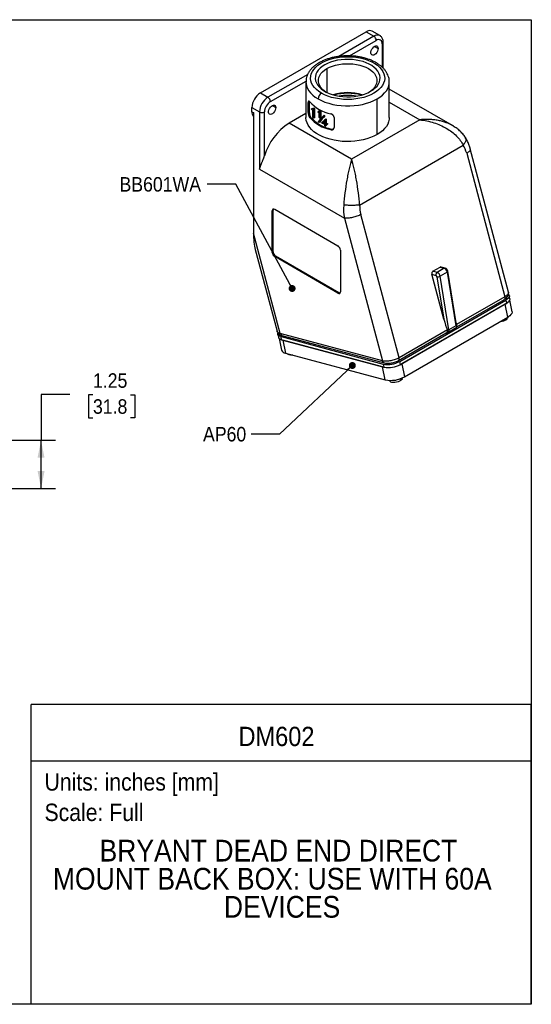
# Model space of a CAD drawing. Header units: inches. Extents: x 0 to 33, y 0 to 25.5.
# Tile 4 of 4: x 19.7 to 33, y 0 to 25.5. Entities that reach past the tile are written whole.
import ezdxf
from ezdxf.enums import TextEntityAlignment as Align

# ---------------------------------------------------------------- set-up
doc = ezdxf.new("R2010")
doc.units = ezdxf.units.IN
doc.header["$LTSCALE"] = 3
doc.header["$MEASUREMENT"] = 0
doc.linetypes.add('SLD-Solid', pattern=[0])
doc.layers.add('DIMENSIONS', color=140, linetype='SLD-Solid', lineweight=25)
doc.layers.add('TEXT', color=140, linetype='SLD-Solid', lineweight=25)
doc.layers.add('SLD-DEFPOINTS', color=7, linetype='Continuous')
doc.styles.add('SLDTEXTSTYLE0', font='GOTHIC.TTF', dxfattribs={"width": 0.913})
doc.styles.get("Standard").update_dxf_attribs({"font": 'GOTHIC.TTF'})
doc.dimstyles.new('SLDDIMSTYLE0', dxfattribs={"dimtxt": 0.375, "dimasz": 0.45, "dimexe": 0, "dimexo": 0.0625, "dimgap": 0.09375, "dimtad": 0, "dimtih": 1, "dimtoh": 1, "dimrnd": 1e-09, "dimzin": 12, "dimdsep": 46, "dimtxsty": 'SLDTEXTSTYLE0', "dimsah": 1, "dimcen": 0.09, "dimadec": 0, "dimazin": 3, "dimtfac": 1, "dimtofl": 0, "dimtmove": 0, "dimatfit": 3, "dimfxl": 0, "dimfrac": 2, "dimtolj": 1, "dimtzin": 12, "dimarcsym": 0})
doc.dimstyles.new('SLDDIMSTYLE2', dxfattribs={"dimtxt": 0.18, "dimasz": 0.18, "dimexe": 0, "dimexo": 0.0625, "dimgap": 0, "dimtad": 0, "dimtih": 1, "dimtoh": 1, "dimdec": 0, "dimrnd": 1e-09, "dimzin": 0, "dimdsep": 46, "dimtxsty": 'Standard', "dimblk1": 'DOT', "dimblk2": 'DOT', "dimsah": 1, "dimcen": 0.09, "dimadec": 0, "dimazin": 0, "dimtfac": 0.18, "dimtdec": 0, "dimtofl": 0, "dimtmove": 0, "dimatfit": 3, "dimldrblk": 'DOT', "dimfxl": 0, "dimfrac": 2, "dimtolj": 1, "dimtzin": 0, "dimarcsym": 0})

# ---------------------------------------------------------------- blocks, each defined once
blk = doc.blocks.new('SW_NOTE_0')
at = {"layer": 'TEXT', "color": 0, "insert": (0, 0.575), "char_height": 0.45, "attachment_point": 1, "style": 'SLDTEXTSTYLE0'}
blk.add_mtext('Scale: Full', dxfattribs=at)
blk = doc.blocks.new('SW_NOTE_0_1')
at = {"layer": 'TEXT', "color": 0, "insert": (0, 0.575), "char_height": 0.45, "attachment_point": 1, "style": 'SLDTEXTSTYLE0'}
blk.add_mtext('Units: inches [mm]', dxfattribs=at)
blk = doc.blocks.new('Block1')
at = {"layer": 'TEXT'}
for p, q in [((33, 7.767), (20.037, 7.767)), ((20.037, 0), (20.037, 7.767)), ((33, 0), (33, 7.767)), ((20.037, 6.307), (33, 6.307)), ((33, 0), (20.037, 0))]:
    blk.add_line(p, q, dxfattribs=at)
for name, p in [('SW_NOTE_0_1', (20.384, 5.41)), ('SW_NOTE_0', (20.384, 4.622))]:
    blk.add_blockref(name, p, dxfattribs=at)
at = {"layer": 'TEXT', "color": 140, "style": 'SLDTEXTSTYLE0', "width": 0.913}
for tag, height, p in [('AUTOATTR0', 0.5, (25.412, 6.538)), ('AUTOATTR1_0', 0.562, (21.811, 3.53)), ('AUTOATTR1_1', 0.562, (20.601, 2.803)), ('AUTOATTR1_2', 0.562, (25.033, 2.075))]:
    blk.add_attdef(tag, text='', height=height, dxfattribs=at).set_placement(p, align=Align.BOTTOM_LEFT)
blk = doc.blocks.new('Block2')
at = {"color": 7, "linetype": 'SLD-Solid', "lineweight": 18}
for p, q in [((33, 25.5), (0, 25.5)), ((33, 0), (33, 25.5)), ((33, 0), (0, 0))]:
    blk.add_line(p, q, dxfattribs=at)
blk = doc.blocks.new('_D')
at = {"layer": 'DIMENSIONS'}
for p, q in [((21.044, 15.79), (20.294, 15.79)), ((20.294, 15.79), (20.294, 14.609)), ((21.64, 15.787), (21.525, 15.787)), ((21.525, 15.787), (21.525, 15.191)), ((22.609, 15.787), (22.724, 15.787)), ((22.724, 15.787), (22.724, 15.191)), ((21.525, 15.191), (21.64, 15.191)), ((22.724, 15.191), (22.609, 15.191)), ((16.571, 14.609), (20.669, 14.609)), ((20.294, 13.359), (20.294, 14.609)), ((17.008, 13.359), (20.669, 13.359))]:
    blk.add_line(p, q, dxfattribs=at)
for points in [[(20.294, 14.609), (20.204, 14.159), (20.384, 14.159)], [(20.294, 13.359), (20.384, 13.809), (20.204, 13.809)]]:
    blk.add_solid(points, dxfattribs=at)
at = {"layer": 'DIMENSIONS', "char_height": 0.375, "attachment_point": 1, "style": 'SLDTEXTSTYLE0'}
for s, insert in [('1.25', (21.64, 16.342)), ('31.8', (21.64, 15.67))]:
    blk.add_mtext(s, dxfattribs=dict(at, insert=insert))
blk = doc.blocks.new('_Dot')
at = {"color": 0, "linetype": 'ByBlock', "lineweight": -2}
blk.add_line((-0.5, 0), (-1, 0), dxfattribs=at)
at = {"color": 0, "linetype": 'ByBlock', "const_width": 0.5}
blk.add_lwpolyline([(-0.25, 0, 1), (0.25, 0, 1)], format="xyb", close=True, dxfattribs=at)

msp = doc.modelspace()

# ---------------------------------------------------------------- linework, layer by layer
at = {"color": 7, "linetype": 'SLD-Solid'}
for p, q in [((0, 25.5), (33, 25.5)), ((33, 25.5), (33, 0)), ((33, 0), (0, 0))]:
    msp.add_line(p, q, dxfattribs=at)
for p, q in [((25.978, 23.604), (28.722, 25.188)), ((28.919, 25.074), (28.008, 24.548)), ((28.722, 25.188), (28.919, 25.074)), ((29.074, 25.089), (28.877, 25.203)), ((28.289, 24.563), (28.983, 24.964)), ((28.937, 24.808), (29.03, 24.754)), ((29.138, 24.874), (29.138, 24.269)), ((29.164, 24.242), (29.164, 24.911)), ((27.703, 24.233), (27.703, 23.615)), ((27.206, 24.085), (26.175, 23.49)), ((26.239, 23.38), (27.161, 23.912)), ((27.16, 23.89), (27.16, 22.967)), ((29.32, 22.967), (29.32, 23.89)), ((25.978, 23.604), (26.175, 23.49)), ((30.956, 22.758), (29.32, 23.703)), ((25.759, 23.118), (25.759, 23.224)), ((25.759, 23.224), (25.956, 23.11)), ((26.285, 23.278), (26.379, 23.224)), ((27.219, 23.354), (27.247, 23.36)), ((27.219, 23.093), (27.219, 23.354)), ((27.249, 23.38), (27.247, 23.36)), ((27.247, 23.36), (27.247, 23.099)), ((27.369, 23.213), (27.344, 23.203)), ((29.004, 22.527), (29.004, 23.449)), ((29.32, 23.364), (30.112, 22.907)), ((25.759, 23.118), (25.801, 23.094)), ((25.801, 23.094), (25.801, 19.974)), ((25.956, 23.11), (25.956, 21.632)), ((26.083, 21.971), (26.083, 23.11)), ((27.16, 23.071), (26.727, 22.82)), ((27.247, 23.099), (27.219, 23.093)), ((27.252, 22.971), (27.28, 22.977)), ((27.327, 23.204), (27.3, 23.195)), ((27.338, 23.163), (27.33, 23.16)), ((27.338, 22.963), (27.338, 23.168)), ((27.382, 23.202), (27.358, 23.192)), ((27.358, 23.192), (27.358, 22.947)), ((27.382, 22.957), (27.358, 22.947)), ((27.382, 23.202), (27.382, 22.957)), ((27.493, 23.131), (27.471, 23.118)), ((27.51, 23.131), (27.489, 23.118)), ((27.506, 23.103), (27.499, 23.098)), ((27.506, 22.968), (27.506, 23.105)), ((27.531, 23.142), (27.511, 23.129)), ((27.543, 23.135), (27.523, 23.122)), ((27.523, 23.122), (27.523, 22.959)), ((27.543, 22.972), (27.523, 22.959)), ((27.543, 23.135), (27.543, 22.972)), ((27.635, 23.028), (27.618, 23.014)), ((27.65, 23.013), (27.633, 22.999)), ((27.888, 22.968), (27.888, 22.707)), ((28.344, 21.887), (26.727, 22.82)), ((27.515, 22.847), (27.495, 22.835)), ((27.611, 22.849), (27.593, 22.835)), ((27.662, 22.918), (27.636, 22.895)), ((27.645, 22.881), (27.645, 22.814)), ((27.645, 22.749), (27.645, 22.797)), ((27.662, 22.918), (27.68, 22.934)), ((27.68, 22.934), (27.664, 22.919)), ((27.664, 22.919), (27.664, 22.807)), ((27.68, 22.822), (27.664, 22.807)), ((27.664, 22.79), (27.664, 22.742)), ((27.68, 22.757), (27.664, 22.742)), ((27.68, 22.934), (27.68, 22.822)), ((27.68, 22.784), (27.68, 22.757)), ((27.717, 22.809), (27.702, 22.794)), ((27.702, 22.794), (27.702, 22.776)), ((27.717, 22.791), (27.702, 22.776)), ((27.717, 22.809), (27.717, 22.791)), ((30.112, 22.907), (28.344, 21.887)), ((30.969, 22.748), (30.956, 22.757)), ((27.814, 22.668), (27.805, 22.652)), ((28.55, 20.701), (31.235, 22.251)), ((31.325, 22.04), (32.316, 18.326)), ((32.407, 18.445), (31.419, 22.153)), ((25.956, 21.632), (28.156, 20.362)), ((26.286, 20.552), (26.307, 20.564)), ((26.286, 19.474), (26.286, 20.552)), ((26.307, 19.486), (26.307, 20.564)), ((26.35, 20.589), (27.99, 19.642)), ((29.572, 16.742), (28.582, 20.456)), ((28.156, 20.362), (29.142, 16.665)), ((26.494, 17.374), (25.801, 19.974)), ((25.846, 19.549), (26.411, 17.432)), ((26.286, 19.474), (26.307, 19.486)), ((28.054, 19.532), (28.054, 18.454)), ((26.35, 19.364), (26.371, 19.376)), ((27.99, 18.417), (26.35, 19.364)), ((28.011, 18.429), (26.371, 19.376)), ((30.732, 17.748), (30.423, 18.906)), ((30.423, 18.906), (30.526, 18.878)), ((30.451, 18.985), (30.635, 19.091)), ((30.557, 18.956), (30.451, 18.985)), ((30.741, 19.062), (30.557, 18.956)), ((30.635, 19.091), (30.741, 19.062)), ((30.82, 18.961), (30.636, 18.855)), ((30.768, 19.067), (30.662, 19.095)), ((30.788, 19.058), (30.768, 19.066)), ((30.82, 18.961), (31.047, 17.573)), ((31.056, 17.652), (30.838, 18.984)), ((30.552, 18.844), (30.732, 17.748)), ((30.863, 17.467), (30.636, 18.855)), ((27.99, 18.417), (28.011, 18.429)), ((29.594, 16.652), (32.338, 18.235)), ((29.611, 16.571), (32.355, 18.155)), ((32.326, 18.136), (29.646, 16.588)), ((32.316, 18.326), (31.063, 17.602)), ((31.073, 17.548), (32.301, 18.257)), ((32.326, 18.136), (32.367, 18.162)), ((32.395, 17.8), (32.326, 18.136)), ((32.338, 18.235), (32.355, 18.155)), ((32.446, 18.274), (32.43, 18.354)), ((32.502, 17.938), (32.441, 18.235)), ((29.715, 16.253), (32.395, 17.8)), ((32.377, 17.754), (32.375, 17.768)), ((32.389, 17.776), (32.377, 17.771)), ((32.382, 17.779), (32.38, 17.791)), ((32.386, 17.79), (32.389, 17.776)), ((32.388, 17.787), (32.387, 17.795)), ((32.388, 17.787), (32.389, 17.776)), ((26.429, 17.356), (26.445, 17.275)), ((29.142, 16.665), (26.494, 17.374)), ((29.557, 16.673), (30.795, 17.388)), ((30.825, 17.465), (29.572, 16.742)), ((30.804, 17.385), (31.073, 17.54)), ((31.047, 17.573), (30.863, 17.467)), ((31.073, 17.545), (31.07, 17.563)), ((26.466, 17.242), (26.528, 16.94)), ((26.513, 17.292), (29.164, 16.582)), ((26.53, 17.211), (26.513, 17.292)), ((26.518, 17.215), (26.557, 17.201)), ((26.53, 17.211), (29.18, 16.501)), ((26.534, 17.324), (29.183, 16.615)), ((29.146, 16.507), (26.557, 17.201)), ((26.557, 17.201), (26.626, 16.865)), ((26.626, 16.865), (29.214, 16.172)), ((29.164, 16.582), (29.18, 16.501)), ((29.611, 16.571), (29.594, 16.652)), ((29.598, 16.564), (29.646, 16.588)), ((29.646, 16.588), (29.715, 16.253)), ((29.214, 16.172), (29.146, 16.507)), ((29.146, 16.507), (29.192, 16.498)), ((29.333, 16.158), (29.337, 16.141)), ((29.618, 16.155), (29.616, 16.169)), ((29.629, 16.18), (29.622, 16.21)), ((29.638, 16.191), (29.641, 16.177)), ((29.648, 16.205), (29.645, 16.219))]:
    msp.add_line(p, q)
at = {"flags": 128}
for points in [[(29.03, 24.754), (29.026, 24.72), (29.014, 24.684), (28.995, 24.649), (28.971, 24.619), (28.944, 24.596), (28.916, 24.583), (28.89, 24.58), (28.868, 24.587), (28.852, 24.605), (28.844, 24.631), (28.844, 24.663), (28.852, 24.699), (28.868, 24.734), (28.89, 24.767), (28.916, 24.794), (28.944, 24.812), (28.971, 24.821), (28.995, 24.819), (29.014, 24.806), (29.026, 24.784), (29.03, 24.754)], [(27.561, 23.596), (27.491, 23.641), (27.43, 23.691), (27.378, 23.744), (27.337, 23.8), (27.307, 23.858), (27.288, 23.917), (27.28, 23.978), (27.284, 24.039), (27.299, 24.099), (27.326, 24.157), (27.364, 24.214), (27.412, 24.268), (27.47, 24.319), (27.537, 24.365), (27.613, 24.407), (27.696, 24.445), (27.786, 24.476), (27.881, 24.502), (27.98, 24.522), (28.083, 24.535), (28.188, 24.541), (28.293, 24.541), (28.397, 24.535), (28.5, 24.522), (28.599, 24.502), (28.695, 24.476), (28.784, 24.445), (28.868, 24.407), (28.943, 24.365), (29.011, 24.319), (29.069, 24.268), (29.117, 24.214), (29.154, 24.157), (29.181, 24.099), (29.196, 24.039), (29.2, 23.978), (29.192, 23.917), (29.173, 23.858), (29.143, 23.8), (29.102, 23.744), (29.05, 23.691), (28.989, 23.641), (28.919, 23.596)], [(28.834, 23.645), (28.899, 23.687), (28.955, 23.733), (29.001, 23.783), (29.037, 23.836), (29.063, 23.89), (29.077, 23.946), (29.08, 24.002), (29.071, 24.058), (29.051, 24.114), (29.021, 24.167), (28.979, 24.218), (28.928, 24.266), (28.868, 24.31), (28.799, 24.35), (28.722, 24.385), (28.639, 24.415), (28.55, 24.439), (28.458, 24.456), (28.362, 24.468), (28.265, 24.473), (28.167, 24.471), (28.07, 24.463), (27.976, 24.448), (27.885, 24.428), (27.799, 24.401), (27.719, 24.368), (27.646, 24.331), (27.581, 24.289), (27.525, 24.243), (27.479, 24.193), (27.443, 24.141), (27.417, 24.086), (27.403, 24.03), (27.4, 23.974), (27.409, 23.918), (27.429, 23.863), (27.459, 23.809), (27.501, 23.758), (27.552, 23.71), (27.613, 23.666), (27.682, 23.626), (27.758, 23.591), (27.841, 23.561), (27.93, 23.537), (28.023, 23.52), (28.118, 23.508), (28.216, 23.503), (28.313, 23.505), (28.41, 23.513), (28.504, 23.528), (28.595, 23.549), (28.681, 23.575), (28.761, 23.608), (28.834, 23.645)], [(27.676, 23.629), (27.642, 23.652), (27.59, 23.696), (27.547, 23.743), (27.515, 23.792), (27.493, 23.844), (27.481, 23.896), (27.481, 23.949), (27.493, 24.002), (27.515, 24.053), (27.547, 24.103), (27.59, 24.15), (27.642, 24.193), (27.703, 24.233)], [(27.703, 24.233), (27.771, 24.268), (27.847, 24.298), (27.928, 24.323), (28.014, 24.342), (28.103, 24.354), (28.194, 24.361), (28.286, 24.361), (28.377, 24.354), (28.466, 24.342), (28.552, 24.323), (28.633, 24.298), (28.709, 24.268), (28.778, 24.233), (28.838, 24.193), (28.89, 24.15), (28.933, 24.103), (28.966, 24.053), (28.988, 24.002), (28.999, 23.949), (28.999, 23.896), (28.988, 23.844), (28.966, 23.792), (28.933, 23.743), (28.89, 23.696), (28.838, 23.652), (28.804, 23.629)], [(27.16, 23.89), (27.163, 23.848), (27.176, 23.784), (27.2, 23.722), (27.235, 23.661), (27.281, 23.603), (27.337, 23.548), (27.402, 23.497), (27.476, 23.449)], [(29.004, 23.449), (29.078, 23.497), (29.143, 23.548), (29.199, 23.603), (29.245, 23.661), (29.28, 23.722), (29.304, 23.784), (29.318, 23.848), (29.32, 23.891)], [(28.919, 23.596), (28.839, 23.555), (28.751, 23.519), (28.657, 23.489), (28.557, 23.465), (28.454, 23.448), (28.348, 23.437), (28.24, 23.434), (28.133, 23.437), (28.026, 23.448), (27.923, 23.465), (27.824, 23.489), (27.729, 23.519), (27.642, 23.555), (27.561, 23.596)], [(26.379, 23.224), (26.374, 23.189), (26.362, 23.153), (26.343, 23.119), (26.319, 23.089), (26.292, 23.066), (26.264, 23.052), (26.238, 23.049), (26.216, 23.056), (26.201, 23.074), (26.192, 23.1), (26.192, 23.132), (26.201, 23.168), (26.216, 23.203), (26.238, 23.236), (26.264, 23.263), (26.292, 23.281), (26.319, 23.29), (26.343, 23.288), (26.362, 23.275), (26.374, 23.253), (26.379, 23.224)], [(27.476, 23.449), (27.56, 23.406), (27.652, 23.367), (27.75, 23.335), (27.853, 23.308), (27.961, 23.288), (28.071, 23.274), (28.184, 23.267), (28.297, 23.267), (28.409, 23.274), (28.52, 23.288), (28.627, 23.308), (28.73, 23.335), (28.828, 23.367), (28.92, 23.406), (29.004, 23.449)], [(29.004, 22.527), (28.922, 22.484), (28.834, 22.447), (28.739, 22.415), (28.64, 22.388), (28.536, 22.368), (28.429, 22.354), (28.32, 22.346), (28.211, 22.344), (28.101, 22.349), (27.994, 22.36), (27.888, 22.378), (27.786, 22.402), (27.689, 22.431), (27.598, 22.466), (27.513, 22.506), (27.436, 22.551), (27.367, 22.6), (27.307, 22.653), (27.257, 22.71), (27.217, 22.768), (27.187, 22.829), (27.168, 22.892), (27.16, 22.955), (27.16, 22.967)], [(29.32, 22.967), (29.317, 22.921), (29.303, 22.858), (29.279, 22.797), (29.243, 22.737), (29.198, 22.679), (29.142, 22.625), (29.077, 22.573), (29.004, 22.527)], [(30.82, 18.961), (30.827, 18.966), (30.833, 18.971), (30.837, 18.977), (30.838, 18.982), (30.838, 18.984)], [(32.408, 18.389), (32.41, 18.387), (32.426, 18.366), (32.431, 18.341), (32.424, 18.315), (32.406, 18.288), (32.377, 18.261), (32.338, 18.235)], [(32.355, 18.155), (32.393, 18.181), (32.422, 18.208), (32.441, 18.235), (32.448, 18.261), (32.446, 18.274)], [(32.502, 17.938), (32.503, 17.923), (32.495, 17.893), (32.473, 17.861), (32.44, 17.83), (32.395, 17.8)], [(26.513, 17.292), (26.476, 17.305), (26.449, 17.323), (26.433, 17.344), (26.428, 17.369), (26.431, 17.385)], [(26.822, 16.813), (26.795, 16.811), (26.756, 16.813), (26.724, 16.82), (26.701, 16.832), (26.691, 16.848)], [(29.618, 16.155), (29.588, 16.137), (29.549, 16.121), (29.506, 16.11), (29.462, 16.103), (29.421, 16.102), (29.385, 16.107), (29.358, 16.117), (29.341, 16.131), (29.337, 16.141)], [(29.641, 16.177), (29.628, 16.172), (29.616, 16.168)], [(29.648, 16.205), (29.649, 16.197), (29.641, 16.177)]]:
    msp.add_lwpolyline(points, dxfattribs=at)
for centre, radius, start, end in [((28.812, 25.061), 0.156, 65.6929, 125.6176), ((29.009, 24.951), 0.153, 64.9732, 126.299), ((28.844, 24.957), 0.138, 2.6055, 57.3945), ((29.043, 24.889), 0.0961, 350.786, 129.2033), ((29.121, 24.914), 0.0431, 292.7375, 355.9589), ((26.235, 23.203), 0.476, 122.6055, 177.3945), ((26.432, 23.089), 0.476, 122.6055, 177.3945), ((26.101, 23.374), 0.138, 2.6055, 57.3945), ((27.661, 23.441), 0.184, 122.6055, 177.3945), ((28.24, 22.364), 1.247, 72.5784, 107.4216), ((28.24, 22.165), 1.43, 75.4957, 104.5043), ((28.24, 22.07), 1.467, 81.2802, 98.7198), ((26.421, 23.095), 0.338, 122.6055, 177.3945), ((28.003, 24.042), 1.001, 221.4182, 258.5872), ((27.849, 23.773), 0.738, 229.365, 230.736), ((25.927, 23.105), 0.168, 175.5812, 221.4785), ((26.02, 23.233), 0.138, 242.6097, 297.3903), ((28.003, 23.634), 1.001, 221.4182, 258.5872), ((28.009, 23.623), 0.974, 221.5408, 258.4646), ((27.834, 23.53), 0.753, 228.7983, 230.7404), ((27.838, 23.779), 0.759, 229.365, 230.736), ((28.022, 23.932), 1.094, 241.8621, 242.8716), ((28.024, 24.1), 1.098, 242.156, 242.8703), ((28.03, 24.086), 1.068, 242.156, 242.8703), ((27.564, 21.518), 1.548, 122.726, 162.9862), ((28.092, 23.972), 1.258, 245.0611, 249.1617), ((28.103, 24.017), 1.287, 246.6681, 249.1366), ((28.102, 23.986), 1.238, 246.661, 248.3344), ((28.125, 24.009), 1.348, 249.1242, 250.002), ((28.141, 24.119), 1.396, 250.0065, 251.6738), ((28.141, 24.101), 1.396, 250.0065, 251.6738), ((28.144, 24.097), 1.357, 250.0065, 251.6738), ((26.325, 20.558), 0.0393, 50.7967, 189.214), ((26.361, 20.567), 0.0535, 145.5848, 182.8215), ((27.916, 19.525), 0.138, 2.6055, 57.3945), ((26.424, 19.48), 0.138, 182.6055, 237.3945), ((26.445, 19.493), 0.138, 182.6055, 237.3945), ((30.601, 18.893), 0.0762, 124.5342, 191.6307), ((30.509, 18.838), 0.0434, 8.2623, 67.4017), ((30.507, 18.836), 0.13, 8.2623, 67.4017), ((30.759, 19.033), 0.0342, 76.0066, 122.3138), ((30.691, 18.942), 0.13, 8.2623, 67.4017), ((30.581, 18.955), 0.115, 255.5606, 298.7452), ((28.015, 18.447), 0.0393, 230.7967, 9.214), ((28.04, 18.474), 0.0535, 237.1816, 274.4123), ((32.189, 17.973), 0.289, 271.0466, 310.7753), ((32.328, 17.807), 0.0605, 319.7179, 332.507), ((32.348, 17.797), 0.0381, 332.443, 349.8523), ((26.539, 17.311), 0.0999, 200.5533, 264.8279), ((26.636, 16.981), 0.116, 200.5533, 264.8279), ((29.282, 17.214), 0.643, 259.3657, 299.042), ((29.299, 17.133), 0.643, 259.3657, 299.042), ((29.352, 16.906), 0.747, 259.3657, 299.042), ((29.423, 16.513), 0.352, 266.5453, 295.2783), ((29.543, 16.267), 0.123, 306.3371, 314.3149), ((29.574, 16.236), 0.079, 314.2069, 324.9084)]:
    msp.add_arc(centre, radius, start, end)
for centre, major_axis, ratio, start_param, end_param in [((30.837, 21.759), (0.054, 0.722), 0.715187, 5.166305, 5.515371), ((29.069, 20.738), (0.054, 0.722), 0.715187, 1.675647, 2.024713), ((26.016, 20.115), (0.044, 0.753), 0.279966, 1.775158, 2.437733), ((30.465, 18.93), (0.009, 0.0595), 0.738655, 0.532885, 2.103681), ((30.649, 19.036), (0.009, 0.0595), 0.738655, 6.200695, 6.81607), ((30.774, 17.773), (-0.1, 0.382), 0.119684, 1.603504, 2.476898), ((30.958, 17.879), (-0.1, 0.382), 0.119684, 3.871703, 4.043469)]:
    msp.add_ellipse(centre, major_axis=major_axis, ratio=ratio, start_param=start_param, end_param=end_param)
for points, knots in [([(29.164, 24.911), (29.164, 24.92), (29.163, 24.945), (29.156, 24.983), (29.14, 25.022), (29.117, 25.054), (29.095, 25.077), (29.078, 25.086), (29.074, 25.088)], [0, 0, 0, 0, 0.131507, 0.342939, 0.543112, 0.734052, 0.919896, 1, 1, 1, 1]), ([(28.979, 24.386), (28.965, 24.394), (28.925, 24.416), (28.855, 24.449), (28.766, 24.482), (28.672, 24.511), (28.575, 24.533), (28.475, 24.55), (28.372, 24.56), (28.269, 24.565), (28.165, 24.564), (28.062, 24.556), (27.961, 24.543), (27.862, 24.524), (27.766, 24.499), (27.675, 24.468), (27.588, 24.432), (27.507, 24.39), (27.432, 24.344), (27.365, 24.292), (27.306, 24.236), (27.256, 24.176), (27.216, 24.112), (27.186, 24.047), (27.168, 23.98), (27.16, 23.927), (27.161, 23.897), (27.161, 23.889)], [0, 0, 0, 0, 0.022655, 0.065014, 0.107306, 0.149518, 0.191642, 0.233686, 0.27567, 0.317617, 0.359555, 0.401508, 0.443496, 0.48555, 0.527696, 0.56996, 0.612363, 0.654912, 0.697591, 0.740329, 0.782957, 0.825246, 0.866924, 0.907763, 0.947681, 0.986792, 1, 1, 1, 1]), ([(29.319, 23.892), (29.319, 23.897), (29.321, 23.925), (29.313, 23.974), (29.296, 24.039), (29.269, 24.101), (29.233, 24.162), (29.188, 24.22), (29.134, 24.276), (29.071, 24.327), (29.017, 24.363), (28.986, 24.382), (28.979, 24.386)], [0, 0, 0, 0, 0.027764, 0.140767, 0.253703, 0.367593, 0.483313, 0.601348, 0.721712, 0.844004, 0.967596, 1, 1, 1, 1]), ([(27.252, 23.379), (27.251, 23.38), (27.249, 23.383), (27.247, 23.385), (27.245, 23.388), (27.242, 23.39), (27.24, 23.391), (27.238, 23.393), (27.235, 23.393), (27.233, 23.394), (27.231, 23.394), (27.23, 23.393), (27.228, 23.392), (27.227, 23.392), (27.227, 23.391), (27.225, 23.389), (27.224, 23.386), (27.222, 23.383), (27.221, 23.378), (27.22, 23.372), (27.219, 23.364), (27.219, 23.358), (27.219, 23.354)], [0, 0, 0, 0, 0.043238, 0.086915, 0.131033, 0.175594, 0.2206, 0.266053, 0.311953, 0.358303, 0.405104, 0.452358, 0.500066, 0.500405, 0.537039, 0.581052, 0.632443, 0.69121, 0.757351, 0.830865, 0.911749, 1, 1, 1, 1]), ([(27.219, 23.093), (27.219, 23.091), (27.219, 23.088), (27.219, 23.083), (27.219, 23.078), (27.22, 23.073), (27.22, 23.069), (27.221, 23.064), (27.221, 23.059), (27.222, 23.055), (27.223, 23.051), (27.223, 23.047), (27.224, 23.044), (27.225, 23.04), (27.225, 23.037), (27.226, 23.034), (27.227, 23.032), (27.227, 23.029), (27.229, 23.024), (27.231, 23.015), (27.235, 23.004), (27.239, 22.994), (27.243, 22.985), (27.247, 22.977), (27.25, 22.973), (27.252, 22.971)], [0, 0, 0, 0, 0.0424763, 0.0833184, 0.1225262, 0.1600998, 0.196039, 0.2303438, 0.2630141, 0.29405, 0.3234513, 0.3512181, 0.3773503, 0.4018479, 0.424711, 0.4459394, 0.4655332, 0.4834924, 0.4998172, 0.5869549, 0.6725703, 0.7566725, 0.8392713, 0.9203768, 1, 1, 1, 1]), ([(27.247, 23.099), (27.247, 23.097), (27.247, 23.094), (27.248, 23.089), (27.248, 23.083), (27.248, 23.078), (27.249, 23.072), (27.25, 23.063), (27.252, 23.05), (27.256, 23.032), (27.261, 23.016), (27.266, 23.002), (27.271, 22.991), (27.276, 22.983), (27.279, 22.979), (27.28, 22.977)], [0, 0, 0, 0, 0.042004, 0.083648, 0.125111, 0.166574, 0.20822, 0.250228, 0.375149, 0.500069, 0.624978, 0.749922, 0.833455, 0.916333, 1, 1, 1, 1]), ([(27.327, 23.204), (27.33, 23.203), (27.334, 23.202), (27.339, 23.202), (27.34, 23.202)], [0, 0, 0, 0, 0.763661, 1, 1, 1, 1]), ([(27.888, 22.968), (27.888, 22.969), (27.888, 22.973), (27.888, 22.977), (27.887, 22.982), (27.886, 22.987), (27.885, 22.991), (27.883, 22.995), (27.881, 22.999), (27.88, 23.002), (27.878, 23.006), (27.876, 23.009), (27.874, 23.012), (27.872, 23.014), (27.87, 23.017), (27.869, 23.019), (27.867, 23.021), (27.865, 23.023), (27.861, 23.027), (27.855, 23.034), (27.846, 23.041), (27.836, 23.048), (27.825, 23.053), (27.815, 23.057), (27.808, 23.059), (27.805, 23.06)], [0, 0, 0, 0, 0.0424763, 0.0833184, 0.1225262, 0.1600998, 0.196039, 0.2303438, 0.2630141, 0.29405, 0.3234513, 0.3512181, 0.3773503, 0.4018479, 0.424711, 0.4459394, 0.4655332, 0.4834924, 0.4998172, 0.5869549, 0.6725703, 0.7566725, 0.8392713, 0.9203768, 1, 1, 1, 1]), ([(27.645, 22.88), (27.641, 22.877), (27.63, 22.866), (27.619, 22.856), (27.611, 22.849)], [0, 0, 0, 0, 0.3450677, 1, 1, 1, 1]), ([(27.805, 22.652), (27.806, 22.652), (27.81, 22.651), (27.816, 22.65), (27.822, 22.649), (27.827, 22.649), (27.833, 22.649), (27.838, 22.65), (27.844, 22.651), (27.849, 22.653), (27.854, 22.655), (27.859, 22.657), (27.862, 22.659), (27.865, 22.66), (27.867, 22.662), (27.871, 22.665), (27.875, 22.669), (27.879, 22.674), (27.883, 22.681), (27.886, 22.688), (27.888, 22.697), (27.888, 22.703), (27.888, 22.707)], [0, 0, 0, 0, 0.043238, 0.086915, 0.131033, 0.175594, 0.2206, 0.266053, 0.311953, 0.358303, 0.405104, 0.452358, 0.500066, 0.500405, 0.537039, 0.581052, 0.632443, 0.69121, 0.757351, 0.830865, 0.911749, 1, 1, 1, 1]), ([(30.956, 22.757), (30.95, 22.76), (30.903, 22.792), (30.816, 22.827), (30.7, 22.866), (30.591, 22.891), (30.496, 22.906), (30.417, 22.913), (30.355, 22.916), (30.283, 22.918), (30.201, 22.915), (30.143, 22.91), (30.112, 22.907)], [0, 0, 0, 0, 0.0250295, 0.2127996, 0.3314574, 0.4607517, 0.6007457, 0.659022, 0.7280849, 0.8079353, 0.8985737, 1, 1, 1, 1]), ([(30.112, 22.907), (30.234, 22.894), (30.355, 22.869), (30.587, 22.794), (30.698, 22.745), (30.897, 22.629), (30.986, 22.561), (31.134, 22.414), (31.193, 22.334), (31.235, 22.251)], [0, 0, 0, 0, 0.25, 0.25, 0.5, 0.5, 0.75, 0.75, 1, 1, 1, 1]), ([(31.29, 22.451), (31.268, 22.482), (31.225, 22.544), (31.143, 22.626), (31.054, 22.698), (30.989, 22.738), (30.957, 22.757)], [0, 0, 0, 0, 0.259766, 0.512867, 0.759581, 1, 1, 1, 1]), ([(27.814, 22.668), (27.825, 22.667), (27.847, 22.664), (27.873, 22.673), (27.882, 22.685), (27.886, 22.69)], [0, 0, 0, 0, 0.374081, 0.748155, 1, 1, 1, 1]), ([(31.288, 22.45), (31.296, 22.434), (31.312, 22.401), (31.293, 22.329), (31.254, 22.277), (31.235, 22.251)], [0, 0, 0, 0, 0.310309, 0.655285, 1, 1, 1, 1]), ([(31.419, 22.153), (31.41, 22.183), (31.39, 22.249), (31.349, 22.35), (31.31, 22.415), (31.29, 22.45)], [0, 0, 0, 0, 0.285691, 0.618741, 1, 1, 1, 1]), ([(25.956, 21.632), (25.958, 21.637), (25.96, 21.646), (25.965, 21.66), (25.969, 21.673), (25.974, 21.686), (25.979, 21.698), (25.983, 21.71), (25.987, 21.722), (25.992, 21.733), (25.996, 21.743), (26, 21.754), (26.004, 21.763), (26.007, 21.772), (26.011, 21.781), (26.014, 21.789), (26.017, 21.796), (26.022, 21.81), (26.03, 21.829), (26.041, 21.855), (26.051, 21.88), (26.06, 21.904), (26.069, 21.928), (26.076, 21.95), (26.081, 21.964), (26.083, 21.971)], [0, 0, 0, 0, 0.047747, 0.093662, 0.137745, 0.179996, 0.220415, 0.259002, 0.295757, 0.33068, 0.363772, 0.395032, 0.42446, 0.452057, 0.477822, 0.501757, 0.523263, 0.54473, 0.622274, 0.695631, 0.764808, 0.829819, 0.890676, 0.947396, 1, 1, 1, 1]), ([(31.417, 22.152), (31.419, 22.148), (31.422, 22.137), (31.414, 22.116), (31.395, 22.091), (31.366, 22.066), (31.339, 22.049), (31.325, 22.04)], [0, 0, 0, 0, 0.13527, 0.351452, 0.567635, 0.783817, 1, 1, 1, 1]), ([(28.344, 21.887), (28.322, 21.817), (28.288, 21.692), (28.257, 21.547), (28.237, 21.448), (28.228, 21.396), (28.2, 21.238), (28.184, 21.129), (28.157, 20.911), (28.146, 20.803), (28.138, 20.701)], [0, 0, 0, 0, 0.25, 0.375, 0.375, 0.5, 0.5, 0.75, 0.75, 1, 1, 1, 1]), ([(28.55, 20.701), (28.543, 20.803), (28.532, 20.911), (28.505, 21.129), (28.488, 21.238), (28.461, 21.396), (28.451, 21.448), (28.431, 21.547), (28.4, 21.692), (28.367, 21.817), (28.344, 21.887)], [0, 0, 0, 0, 0.25, 0.25, 0.5, 0.5, 0.625, 0.625, 0.75, 1, 1, 1, 1]), ([(28.55, 20.701), (28.522, 20.698), (28.49, 20.695), (28.419, 20.691), (28.382, 20.69), (28.307, 20.69), (28.269, 20.691), (28.199, 20.695), (28.166, 20.698), (28.138, 20.701)], [0, 0, 0, 0, 0.25, 0.25, 0.5, 0.5, 0.75, 0.75, 1, 1, 1, 1]), ([(28.582, 20.456), (28.553, 20.44), (28.519, 20.424), (28.445, 20.397), (28.406, 20.385), (28.327, 20.368), (28.288, 20.362), (28.216, 20.357), (28.183, 20.358), (28.156, 20.362)], [0, 0, 0, 0, 0.25, 0.25, 0.5, 0.5, 0.75, 0.75, 1, 1, 1, 1]), ([(30.837, 18.984), (30.836, 18.989), (30.834, 19.004), (30.822, 19.026), (30.806, 19.046), (30.792, 19.055), (30.788, 19.058)], [0, 0, 0, 0, 0.165976, 0.474334, 0.813226, 1, 1, 1, 1]), ([(32.3, 18.257), (32.32, 18.27), (32.36, 18.296), (32.397, 18.345), (32.415, 18.395), (32.41, 18.429), (32.407, 18.444)], [0, 0, 0, 0, 0.2791952, 0.5434235, 0.7855539, 1, 1, 1, 1]), ([(32.407, 18.444), (32.408, 18.44), (32.41, 18.431), (32.407, 18.417), (32.4, 18.399), (32.384, 18.377), (32.355, 18.35), (32.329, 18.334), (32.316, 18.326)], [0, 0, 0, 0, 0.1353931, 0.2488022, 0.3607084, 0.5797515, 0.7928402, 1, 1, 1, 1]), ([(32.316, 18.326), (32.317, 18.32), (32.319, 18.309), (32.32, 18.293), (32.318, 18.279), (32.313, 18.268), (32.307, 18.261), (32.302, 18.258), (32.301, 18.257)], [0, 0, 0, 0, 0.1826808, 0.3653615, 0.5480423, 0.7307231, 0.9134038, 1, 1, 1, 1]), ([(31.07, 17.563), (31.07, 17.566), (31.069, 17.572), (31.066, 17.585), (31.064, 17.597), (31.063, 17.602)], [0, 0, 0, 0, 0.280838, 0.639829, 1, 1, 1, 1]), ([(26.411, 17.432), (26.415, 17.42), (26.424, 17.395), (26.453, 17.364), (26.489, 17.339), (26.519, 17.329), (26.534, 17.324)], [0, 0, 0, 0, 0.258161, 0.512763, 0.760885, 1, 1, 1, 1]), ([(26.494, 17.374), (26.478, 17.379), (26.448, 17.388), (26.423, 17.408), (26.412, 17.422), (26.411, 17.431), (26.411, 17.432)], [0, 0, 0, 0, 0.367198, 0.687229, 0.960018, 1, 1, 1, 1]), ([(26.535, 17.326), (26.531, 17.326), (26.519, 17.328), (26.503, 17.345), (26.497, 17.365), (26.494, 17.374)], [0, 0, 0, 0, 0.177813, 0.588906, 1, 1, 1, 1]), ([(30.785, 17.382), (30.785, 17.382), (30.787, 17.38), (30.792, 17.381), (30.801, 17.383), (30.813, 17.39), (30.828, 17.404), (30.838, 17.418), (30.843, 17.426)], [0, 0, 0, 0, 0.003577, 0.14349, 0.281595, 0.42877, 0.710764, 1, 1, 1, 1]), ([(30.795, 17.388), (30.796, 17.389), (30.802, 17.391), (30.814, 17.405), (30.826, 17.425), (30.83, 17.449), (30.826, 17.459), (30.825, 17.465)], [0, 0, 0, 0, 0.07011, 0.272581, 0.640755, 0.820912, 1, 1, 1, 1]), ([(30.863, 17.467), (30.863, 17.464), (30.861, 17.46), (30.859, 17.455), (30.857, 17.45), (30.854, 17.443), (30.849, 17.435), (30.845, 17.429), (30.843, 17.426)], [0, 0, 0, 0, 0.153845, 0.28707, 0.399674, 0.491658, 0.76262, 1, 1, 1, 1]), ([(31.068, 17.555), (31.067, 17.556), (31.065, 17.557), (31.062, 17.56), (31.059, 17.564), (31.054, 17.568), (31.05, 17.571), (31.047, 17.573)], [0, 0, 0, 0, 0.1545395, 0.3240057, 0.5084325, 0.7129685, 1, 1, 1, 1]), ([(31.068, 17.555), (31.07, 17.552), (31.074, 17.546), (31.074, 17.541), (31.07, 17.539), (31.07, 17.539)], [0, 0, 0, 0, 0.458681, 0.924813, 1, 1, 1, 1]), ([(29.572, 16.742), (29.543, 16.725), (29.509, 16.71), (29.435, 16.684), (29.395, 16.674), (29.316, 16.66), (29.276, 16.656), (29.203, 16.655), (29.17, 16.658), (29.142, 16.665)], [0, 0, 0, 0, 0.25, 0.25, 0.5, 0.5, 0.75, 0.75, 1, 1, 1, 1]), ([(29.183, 16.616), (29.179, 16.617), (29.168, 16.619), (29.152, 16.635), (29.145, 16.655), (29.142, 16.665)], [0, 0, 0, 0, 0.175582, 0.587791, 1, 1, 1, 1]), ([(29.183, 16.615), (29.206, 16.61), (29.255, 16.601), (29.332, 16.604), (29.4, 16.615), (29.455, 16.629), (29.509, 16.648), (29.54, 16.664), (29.556, 16.673)], [0, 0, 0, 0, 0.20745, 0.441718, 0.569935, 0.70557, 0.84876, 1, 1, 1, 1]), ([(29.556, 16.673), (29.558, 16.674), (29.563, 16.676), (29.569, 16.684), (29.574, 16.695), (29.576, 16.709), (29.576, 16.725), (29.573, 16.736), (29.572, 16.742)], [0, 0, 0, 0, 0.1055956, 0.2844765, 0.4633573, 0.6422382, 0.8211191, 1, 1, 1, 1])]:
    msp.add_open_spline(points, degree=3, knots=knots)
for points in [[(27.308, 23.166), (27.305, 23.176), (27.303, 23.186), (27.3, 23.195)], [(27.3, 23.195), (27.307, 23.194), (27.313, 23.193), (27.319, 23.192)], [(27.33, 23.16), (27.323, 23.162), (27.315, 23.164), (27.308, 23.166)], [(27.319, 23.192), (27.327, 23.195), (27.335, 23.199), (27.344, 23.203)], [(27.338, 23.168), (27.336, 23.165), (27.333, 23.162), (27.33, 23.16)], [(27.478, 23.1), (27.476, 23.106), (27.474, 23.112), (27.471, 23.118)], [(27.471, 23.118), (27.477, 23.118), (27.483, 23.118), (27.489, 23.118)], [(27.499, 23.098), (27.492, 23.099), (27.485, 23.099), (27.478, 23.1)], [(27.481, 22.851), (27.524, 22.903), (27.569, 22.958), (27.618, 23.014)], [(27.489, 23.118), (27.496, 23.122), (27.504, 23.125), (27.511, 23.129)], [(27.493, 23.131), (27.498, 23.131), (27.504, 23.131), (27.51, 23.131)], [(27.633, 22.999), (27.584, 22.942), (27.538, 22.887), (27.495, 22.835)], [(27.506, 23.105), (27.504, 23.103), (27.501, 23.1), (27.499, 23.098)], [(27.51, 23.131), (27.517, 23.134), (27.524, 23.138), (27.531, 23.142)], [(27.65, 23.013), (27.602, 22.956), (27.557, 22.901), (27.515, 22.847)], [(27.618, 23.014), (27.623, 23.009), (27.628, 23.004), (27.633, 22.999)], [(27.635, 23.028), (27.64, 23.023), (27.645, 23.018), (27.65, 23.013)], [(27.495, 22.835), (27.49, 22.84), (27.486, 22.846), (27.481, 22.851)], [(27.562, 22.832), (27.594, 22.86), (27.629, 22.889), (27.664, 22.919)], [(27.593, 22.835), (27.61, 22.85), (27.627, 22.866), (27.645, 22.881)], [(28.138, 20.701), (28.13, 20.584), (28.136, 20.469), (28.156, 20.362)]]:
    msp.add_open_spline(points, degree=3)

# ---------------------------------------------------------------- block references
at = {"layer": 'SLD-DEFPOINTS'}
msp.add_blockref('Block2', (0, 0), dxfattribs=at)
ref = msp.add_blockref('Block1', (0, 0), dxfattribs=at)
ref.add_attrib('AUTOATTR0', 'DM602', dxfattribs={"layer": 'TEXT', "height": 0.5, "style": 'SLDTEXTSTYLE0', "width": 0.913}).set_placement((25.412, 6.538), align=Align.BOTTOM_LEFT)
ref.add_attrib('AUTOATTR1_0', 'BRYANT DEAD END DIRECT ', dxfattribs={"layer": 'TEXT', "height": 0.5625, "style": 'SLDTEXTSTYLE0', "width": 0.913}).set_placement((21.811, 3.53), align=Align.BOTTOM_LEFT)
ref.add_attrib('AUTOATTR1_1', 'MOUNT BACK BOX: USE WITH 60A ', dxfattribs={"layer": 'TEXT', "height": 0.5625, "style": 'SLDTEXTSTYLE0', "width": 0.913}).set_placement((20.601, 2.803), align=Align.BOTTOM_LEFT)
ref.add_attrib('AUTOATTR1_2', 'DEVICES', dxfattribs={"layer": 'TEXT', "height": 0.5625, "style": 'SLDTEXTSTYLE0', "width": 0.913}).set_placement((25.033, 2.075), align=Align.BOTTOM_LEFT)

# ---------------------------------------------------------------- texts
at = {"layer": 'TEXT', "char_height": 0.375, "attachment_point": 2, "style": 'SLDTEXTSTYLE0'}
for s, insert in [('BB601WA', (23.384, 21.424)), ('AP60', (25.052, 14.953))]:
    msp.add_mtext(s, dxfattribs=dict(at, insert=insert))

# ---------------------------------------------------------------- dimensions: what is measured, and where the dimension line sits
at = {"layer": 'DIMENSIONS'}
dim = msp.add_linear_dim(base=(20.294, 14.609), p1=(16.858, 13.359), p2=(16.421, 14.609), angle=90, dimstyle='SLDDIMSTYLE0', dxfattribs=at)
dim.commit()
dim.dimension.update_dxf_attribs({"geometry": '_D', "text_midpoint": (20.294, 15.79), "dimtype": 160})

# ---------------------------------------------------------------- leaders
at = {"layer": 'TEXT'}
for points in [[(26.801, 18.539), (25.341, 21.237), (24.602, 21.237)], [(28.362, 16.545), (26.475, 14.769), (25.737, 14.769)]]:
    msp.add_leader(points, dimstyle='SLDDIMSTYLE2', dxfattribs=at)

doc.saveas('drawing.dxf')
